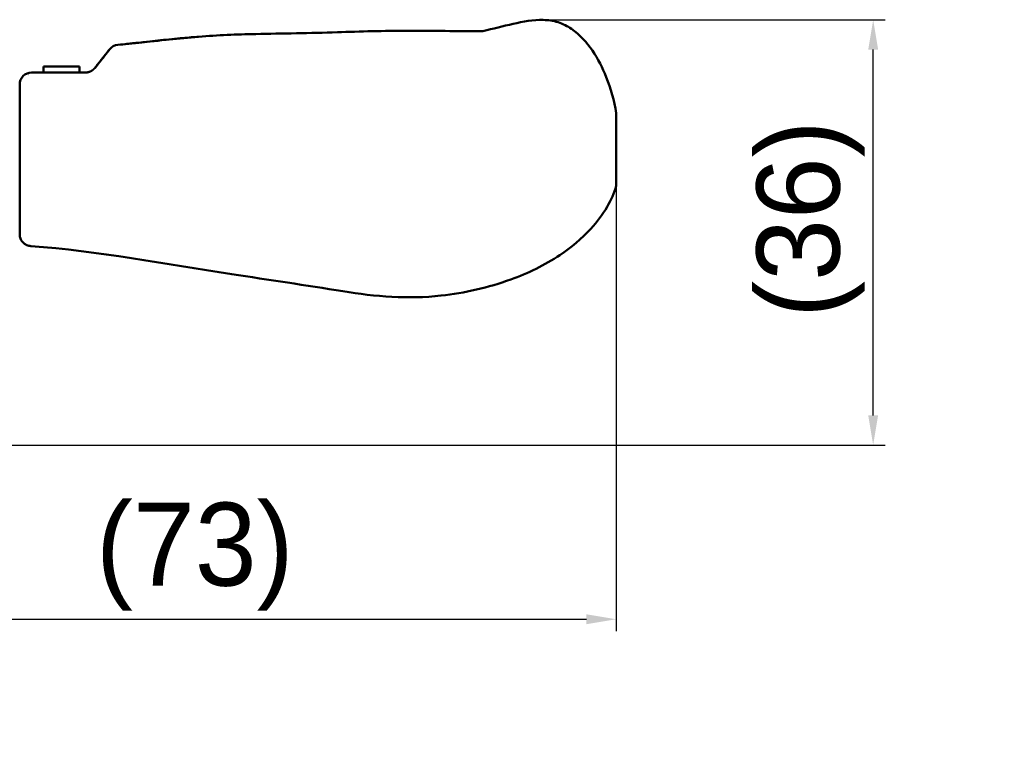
# Model space of a CAD drawing. Header units: millimetres. Extents: x 9 to 400, y 8 to 282.
# Tile 22 of 22: x 241 to 324, y 189 to 251. Entities that reach past the tile are written whole.
import ezdxf

# ---------------------------------------------------------------- set-up
doc = ezdxf.new("R2010")
doc.units = ezdxf.units.MM
doc.layers.add('Dimension (ISO)', color=7, linetype='Continuous', lineweight=25)
doc.layers.add('Visible (ISO)', color=7, linetype='Continuous', lineweight=50)
doc.styles.add('Note Text (JIS)', font='Yu Gothic.ttf')
doc.dimstyles.new('Default (JIS)', dxfattribs={"dimtxt": 7, "dimasz": 2.5, "dimexe": 1, "dimexo": 0, "dimgap": 0.8, "dimtad": 1, "dimrnd": 1e-08, "dimdsep": 46, "dimtxsty": 'Note Text (JIS)', "dimcen": 0.09, "dimdle": 10, "dimclrd": 256, "dimclre": 256, "dimclrt": 256, "dimadec": 0, "dimazin": 2, "dimtfac": 0.714286, "dimtmove": 0, "dimatfit": 3, "dimfxl": 1, "dimtolj": 1, "dimtzin": 0, "dimlwd": -1, "dimlwe": -1, "dimarcsym": 0})

# ---------------------------------------------------------------- blocks, each defined once
blk = doc.blocks.new('*D6')
at = {"layer": 'Defpoints', "color": 0}
for p in [(291.74, 237.035), (218.49, 215.18), (291.74, 200.49)]:
    blk.add_point(p, dxfattribs=at)
at = {"layer": 'Dimension (ISO)'}
for p, q in [((291.74, 237.035), (291.74, 199.49)), ((218.49, 215.18), (218.49, 199.49)), ((220.99, 200.49), (289.24, 200.49))]:
    blk.add_line(p, q, dxfattribs=at)
for points in [[(220.99, 200.907), (220.99, 200.073), (218.49, 200.49)], [(289.24, 200.907), (289.24, 200.073), (291.74, 200.49)]]:
    blk.add_solid(points, dxfattribs=at)
at = {"layer": 'Dimension (ISO)', "insert": (245.548, 210.32), "char_height": 7, "attachment_point": 1, "style": 'Note Text (JIS)'}
blk.add_mtext('\\A1; \\f游ゴシック|b0|i0;\\H7.0000;(73)', dxfattribs=at)
blk = doc.blocks.new('*D19')
at = {"layer": 'Defpoints', "color": 0}
for p in [(285.394, 251.014), (313.394, 251.014), (218.49, 215.18)]:
    blk.add_point(p, dxfattribs=at)
at = {"layer": 'Dimension (ISO)'}
for p, q in [((285.394, 251.014), (314.394, 251.014)), ((313.394, 217.68), (313.394, 248.514)), ((218.49, 215.18), (314.394, 215.18))]:
    blk.add_line(p, q, dxfattribs=at)
for points in [[(312.977, 248.514), (313.81, 248.514), (313.394, 251.014)], [(312.977, 217.68), (313.81, 217.68), (313.394, 215.18)]]:
    blk.add_solid(points, dxfattribs=at)
at = {"layer": 'Dimension (ISO)', "insert": (303.564, 223.53), "char_height": 7, "attachment_point": 1, "rotation": 90, "style": 'Note Text (JIS)'}
blk.add_mtext('\\A1; \\f游ゴシック|b0|i0;\\H7.0000;(36)', dxfattribs=at)

msp = doc.modelspace()

# ---------------------------------------------------------------- linework, layer by layer
at = {"layer": 'Visible (ISO)'}
for p, q in [((280.501, 250.072), (280.5, 250.072)), ((280.5, 250.072), (280.5, 250.072)), ((280.5, 250.072), (280.5, 250.072)), ((251.54, 249.095), (251.54, 249.095)), ((256.565, 249.597), (256.565, 249.597)), ((256.565, 249.597), (256.565, 249.597)), ((248.388, 247.676), (249.073, 248.538)), ((248.029, 247.224), (248.219, 247.463)), ((242.49, 246.582), (247.037, 246.582)), ((243.701, 247.085), (243.5, 247.085)), ((243.5, 247.085), (243.5, 246.582)), ((243.701, 247.085), (246.314, 247.085)), ((246.515, 247.085), (246.314, 247.085)), ((246.515, 246.582), (246.515, 247.085)), ((246.515, 247.085), (246.516, 247.085)), ((246.516, 246.582), (246.516, 247.085)), ((241.49, 240.18), (241.49, 245.582)), ((291.74, 243.065), (291.74, 243.069)), ((241.49, 238.166), (241.49, 240.18)), ((291.74, 240.05), (291.74, 237.035)), ((241.49, 236.946), (241.49, 238.166)), ((241.49, 233.453), (241.49, 236.946)), ((241.49, 236.703), (241.49, 236.946)), ((241.49, 235.032), (241.49, 235.917)), ((241.49, 233.453), (241.49, 234.099)), ((241.49, 232.99), (241.49, 233.453)), ((241.49, 232.948), (241.49, 232.99)), ((241.49, 232.948), (241.49, 232.952))]:
    msp.add_line(p, q, dxfattribs=at)
for centre, start, end in [((249.855, 247.915), 141.43025, 141.54811), ((242.49, 245.582), 89.99939, 179.99992)]:
    msp.add_arc(centre, 1, start, end, dxfattribs=at)
for centre, major_axis, ratio, start_param, end_param in [((249.856, 247.916), (-0.716, 0.699), 0.999973, 5.58521, 6.385509), ((249.855, 247.915), (-0.783, 0.622), 0.999975, 6.281131, 6.283188), ((242.49, 245.582), (1, 0), 0.769884, 1.796776, 1.796799)]:
    msp.add_ellipse(centre, major_axis=major_axis, ratio=ratio, start_param=start_param, end_param=end_param, dxfattribs=at)
for points, knots in [([(280.52, 250.075), (281.37, 250.269), (282.214, 250.488), (283.896, 250.869), (284.749, 251.033), (286.023, 251.002), (286.45, 250.942), (287.251, 250.683), (287.633, 250.486), (288.677, 249.771), (289.26, 249.119), (290.209, 247.73), (290.593, 246.973), (291.291, 245.222), (291.571, 244.199), (291.74, 243.165)], [0, 0, 0, 0, 0.261546, 0.261546, 0.517501, 0.517501, 0.643985, 0.643985, 0.770181, 0.770181, 1.023671, 1.023671, 1.275012, 1.275012, 1.58932, 1.58932, 1.58932, 1.58932]), ([(256.565, 249.597), (258.192, 249.728), (259.744, 249.787), (263.625, 249.878), (265.965, 249.894), (270.181, 250.038), (272.171, 250.103), (275.242, 250.104), (276.287, 250.094), (278.378, 250.072), (279.445, 250.06), (280.5, 250.072)], [0, 0, 0, 0, 0.530827, 0.530827, 1.261029, 1.261029, 1.877675, 1.877675, 2.194001, 2.194001, 2.511675, 2.511675, 2.511675, 2.511675]), ([(250.373, 248.974), (250.374, 248.974), (250.375, 248.974), (250.568, 248.994), (250.75, 249.014), (251.066, 249.048), (251.204, 249.063), (251.42, 249.084), (251.5, 249.091), (251.54, 249.095)], [0.0642438, 0.0642438, 0.0642438, 0.0642438, 0.0644319, 0.0644319, 0.1278586, 0.1278586, 0.1919739, 0.1919739, 0.2578387, 0.2578387, 0.2578387, 0.2578387]), ([(250.373, 248.974), (250.374, 248.974), (250.374, 248.974), (250.567, 248.994), (250.749, 249.014), (251.065, 249.048), (251.203, 249.062), (251.42, 249.084), (251.5, 249.091), (251.54, 249.095)], [0.064252, 0.064252, 0.064252, 0.064252, 0.0643606, 0.0643606, 0.1277651, 0.1277651, 0.1918721, 0.1918721, 0.2578794, 0.2578794, 0.2578794, 0.2578794]), ([(251.462, 249.087), (251.488, 249.089), (251.514, 249.092), (253.229, 249.273), (254.912, 249.465), (256.565, 249.597)], [0, 0, 0, 0, 0.015206, 0.015206, 1, 1, 1, 1]), ([(251.54, 249.095), (252.147, 249.161), (252.762, 249.231), (254.003, 249.367), (254.638, 249.432), (255.711, 249.529), (256.165, 249.565), (256.565, 249.597)], [0, 0, 0, 0, 0.1887634, 0.1887634, 0.390868, 0.390868, 0.5485481, 0.5485481, 0.5485481, 0.5485481]), ([(247.82, 246.961), (247.82, 246.961), (247.82, 246.961), (247.821, 246.962), (247.822, 246.963), (247.824, 246.965), (247.825, 246.967), (247.83, 246.973), (247.834, 246.978), (247.846, 246.993), (247.855, 247.004), (248.106, 247.32), (248.327, 247.599), (248.687, 248.052), (248.83, 248.232), (248.969, 248.407), (249.003, 248.451), (249.036, 248.491), (249.043, 248.5), (249.05, 248.51), (249.052, 248.512), (249.063, 248.525), (249.068, 248.532), (249.071, 248.536), (249.072, 248.537), (249.072, 248.537), (249.073, 248.538), (249.073, 248.538)], [0, 0, 0, 0, 0.0000142, 0.0000142, 0.0004693, 0.0004693, 0.0013794, 0.0013794, 0.0034363, 0.0034363, 0.0089214, 0.0089214, 0.1574808, 0.1574808, 0.3012388, 0.3012388, 0.3669467, 0.3669467, 0.3887963, 0.3887963, 0.3960776, 0.3960776, 0.4325117, 0.4325117, 0.437793, 0.437793, 0.4449798, 0.4449798, 0.4449798, 0.4449798]), ([(249.073, 248.538), (249.073, 248.538), (249.073, 248.539), (249.074, 248.539), (249.074, 248.539), (249.075, 248.54), (249.075, 248.541), (249.076, 248.542)], [0.0702265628, 0.0702265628, 0.0702265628, 0.0702265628, 0.0705258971, 0.0705258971, 0.0708403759, 0.0708403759, 0.0711858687, 0.0711858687, 0.0711858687, 0.0711858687]), ([(247.82, 246.96), (247.816, 246.956), (247.812, 246.951), (247.805, 246.941), (247.801, 246.937), (247.793, 246.928), (247.789, 246.923), (247.781, 246.914), (247.777, 246.91), (247.769, 246.901), (247.765, 246.897), (247.758, 246.889), (247.754, 246.885), (247.746, 246.877), (247.742, 246.873), (247.734, 246.865), (247.73, 246.861), (247.722, 246.854), (247.718, 246.85), (247.71, 246.843), (247.706, 246.839), (247.699, 246.832), (247.695, 246.829), (247.687, 246.822), (247.683, 246.819), (247.675, 246.812), (247.671, 246.809), (247.663, 246.803), (247.66, 246.8), (247.652, 246.794), (247.648, 246.791), (247.64, 246.785), (247.632, 246.779), (247.625, 246.773), (247.617, 246.768), (247.613, 246.765), (247.605, 246.76), (247.602, 246.757), (247.594, 246.752), (247.59, 246.749), (247.582, 246.744), (247.579, 246.742), (247.571, 246.737), (247.567, 246.734), (247.559, 246.73), (247.556, 246.727), (247.548, 246.723), (247.544, 246.72), (247.537, 246.716), (247.529, 246.712), (247.521, 246.707), (247.514, 246.703), (247.51, 246.701), (247.502, 246.697), (247.498, 246.695), (247.491, 246.691), (247.487, 246.689), (247.479, 246.685), (247.475, 246.684), (247.468, 246.68), (247.46, 246.676), (247.452, 246.673), (247.445, 246.669), (247.441, 246.667), (247.433, 246.664), (247.429, 246.662), (247.421, 246.659), (247.417, 246.658), (247.41, 246.654), (247.406, 246.653), (247.398, 246.65), (247.394, 246.648), (247.386, 246.645), (247.382, 246.644), (247.374, 246.641), (247.37, 246.639), (247.362, 246.637), (247.358, 246.635), (247.35, 246.633), (247.346, 246.631), (247.338, 246.629), (247.334, 246.627), (247.326, 246.625), (247.322, 246.624), (247.313, 246.621), (247.309, 246.62), (247.301, 246.618), (247.297, 246.617), (247.288, 246.614), (247.284, 246.613), (247.276, 246.611), (247.271, 246.61), (247.263, 246.608), (247.258, 246.607), (247.25, 246.605), (247.245, 246.604), (247.236, 246.602), (247.232, 246.602), (247.223, 246.6), (247.219, 246.599), (247.21, 246.597), (247.205, 246.597), (247.196, 246.595), (247.191, 246.594), (247.182, 246.593), (247.173, 246.592), (247.163, 246.59), (247.154, 246.589), (247.149, 246.589), (247.139, 246.588), (247.134, 246.587), (247.125, 246.586), (247.12, 246.586), (247.11, 246.585), (247.1, 246.584), (247.089, 246.584), (247.079, 246.583), (247.074, 246.583), (247.064, 246.583), (247.058, 246.583), (247.048, 246.582), (247.042, 246.582), (247.037, 246.582)], [0.0000007, 0.0000007, 0.0000007, 0.0000007, 0.015873, 0.015873, 0.031746, 0.031746, 0.047619, 0.047619, 0.0634921, 0.0634921, 0.0793651, 0.0793651, 0.0952381, 0.0952381, 0.1111111, 0.1111111, 0.1269841, 0.1269841, 0.1428571, 0.1428571, 0.1587302, 0.1587302, 0.1746032, 0.1746032, 0.1904762, 0.1904762, 0.2063492, 0.2063492, 0.2222222, 0.2222222, 0.2380952, 0.2380952, 0.2539683, 0.2698413, 0.2698413, 0.2857143, 0.2857143, 0.3015873, 0.3015873, 0.3174603, 0.3174603, 0.3333333, 0.3333333, 0.3492063, 0.3492063, 0.3650794, 0.3650794, 0.3809524, 0.3809524, 0.3968254, 0.4126984, 0.4126984, 0.4285714, 0.4285714, 0.4444444, 0.4444444, 0.4603175, 0.4603175, 0.4761905, 0.4761905, 0.4920635, 0.5079365, 0.5079365, 0.5238095, 0.5238095, 0.5396825, 0.5396825, 0.5555556, 0.5555556, 0.5714286, 0.5714286, 0.5873016, 0.5873016, 0.6031746, 0.6031746, 0.6190476, 0.6190476, 0.6349206, 0.6349206, 0.6507937, 0.6507937, 0.6666667, 0.6666667, 0.6825397, 0.6825397, 0.6984127, 0.6984127, 0.7142857, 0.7142857, 0.7301587, 0.7301587, 0.7460317, 0.7460317, 0.7619048, 0.7619048, 0.7777778, 0.7777778, 0.7936508, 0.7936508, 0.8095238, 0.8095238, 0.8253968, 0.8253968, 0.8412698, 0.8412698, 0.8571429, 0.8730159, 0.8730159, 0.8888889, 0.8888889, 0.9047619, 0.9047619, 0.9206349, 0.9206349, 0.9365079, 0.952381, 0.952381, 0.968254, 0.968254, 0.984127, 0.984127, 0.9999988, 0.9999988, 0.9999988, 0.9999988]), ([(291.74, 243.065), (291.74, 243.062), (291.74, 243.043), (291.74, 243.003), (291.74, 242.96), (291.74, 242.895), (291.74, 242.807), (291.74, 242.719), (291.74, 242.608), (291.74, 242.479), (291.74, 242.349), (291.74, 242.201), (291.74, 242.041), (291.74, 241.881), (291.74, 241.708), (291.74, 241.532), (291.74, 241.356), (291.74, 241.176), (291.74, 241), (291.74, 240.824), (291.74, 240.653), (291.74, 240.492), (291.74, 240.332), (291.74, 240.183), (291.74, 240.05)], [0, 0, 0, 0, 0.118334, 0.118334, 0.118334, 0.244287, 0.244287, 0.244287, 0.370239, 0.370239, 0.370239, 0.496191, 0.496191, 0.496191, 0.622143, 0.622143, 0.622143, 0.748096, 0.748096, 0.748096, 0.874048, 0.874048, 0.874048, 1, 1, 1, 1]), ([(291.74, 237.035), (291.575, 236.416), (291.309, 235.82), (290.601, 234.599), (290.127, 233.978), (288.836, 232.571), (287.949, 231.83), (285.725, 230.335), (284.314, 229.658), (280.971, 228.449), (278.982, 227.997), (274.245, 227.464), (271.444, 227.689), (265.605, 228.651), (262.476, 229.108), (253.714, 230.429), (248.101, 231.533), (242.417, 231.951)], [0, 0, 0, 0, 0.192172, 0.192172, 0.423664, 0.423664, 0.76525, 0.76525, 1.227834, 1.227834, 1.831501, 1.831501, 2.658018, 2.658018, 3.606614, 3.606614, 5.316445, 5.316445, 5.316445, 5.316445]), ([(242.417, 231.951), (242.309, 231.959), (242.201, 231.985), (242.004, 232.068), (241.912, 232.125), (241.752, 232.265), (241.682, 232.349), (241.574, 232.532), (241.535, 232.633), (241.505, 232.772), (241.499, 232.806), (241.492, 232.877), (241.49, 232.913), (241.49, 232.948)], [0, 0, 0, 0, 0.0323647, 0.0323647, 0.0642106, 0.0642106, 0.0960749, 0.0960749, 0.1279384, 0.1279384, 0.1384992, 0.1384992, 0.1491801, 0.1491801, 0.1491801, 0.1491801])]:
    msp.add_open_spline(points, degree=3, knots=knots, dxfattribs=at)
for points in [[(280.501, 250.072), (280.507, 250.072), (280.513, 250.074), (280.52, 250.075)], [(249.756, 248.911), (250.325, 248.969), (250.894, 249.027), (251.462, 249.087)], [(247.82, 246.96), (247.892, 247.051), (247.962, 247.139), (248.029, 247.224)], [(248.219, 247.463), (248.278, 247.537), (248.334, 247.608), (248.388, 247.676)], [(242.49, 246.582), (243.994, 246.582), (245.514, 246.582), (247.037, 246.582)], [(291.74, 243.165), (291.74, 243.165), (291.74, 243.133), (291.74, 243.069)], [(242.417, 231.951), (242.417, 231.951), (242.417, 231.951), (242.417, 231.951)]]:
    msp.add_open_spline(points, degree=3, dxfattribs=at)

# ---------------------------------------------------------------- dimensions: what is measured, and where the dimension line sits
at = {"layer": 'Dimension (ISO)'}
for base, p2, angle, text, picture, middle in [((313.394, 251.014), (285.394, 251.014), 90, ' \\f游ゴシック|b0|i0;\\H7.0000;(36)', '*D19', (313.394, 233.097)), ((291.74, 200.49), (291.74, 237.035), 180, ' \\f游ゴシック|b0|i0;\\H7.0000;(73)', '*D6', (255.115, 200.49))]:
    dim = msp.add_linear_dim(base=base, p1=(218.49, 215.18), p2=p2, angle=angle, text=text, dimstyle='Default (JIS)', override={"dimgap": 0.8, "dimdec": 2, "dimtol": 0, "dimlim": 0, "dimtp": 0, "dimtm": 0, "dimtdec": 2, "dimtofl": 0, "dimatfit": 1}, dxfattribs=at)
    dim.commit()
    dim.dimension.update_dxf_attribs({"geometry": picture, "text_midpoint": middle, "dimtype": 160})

doc.saveas('drawing.dxf')
